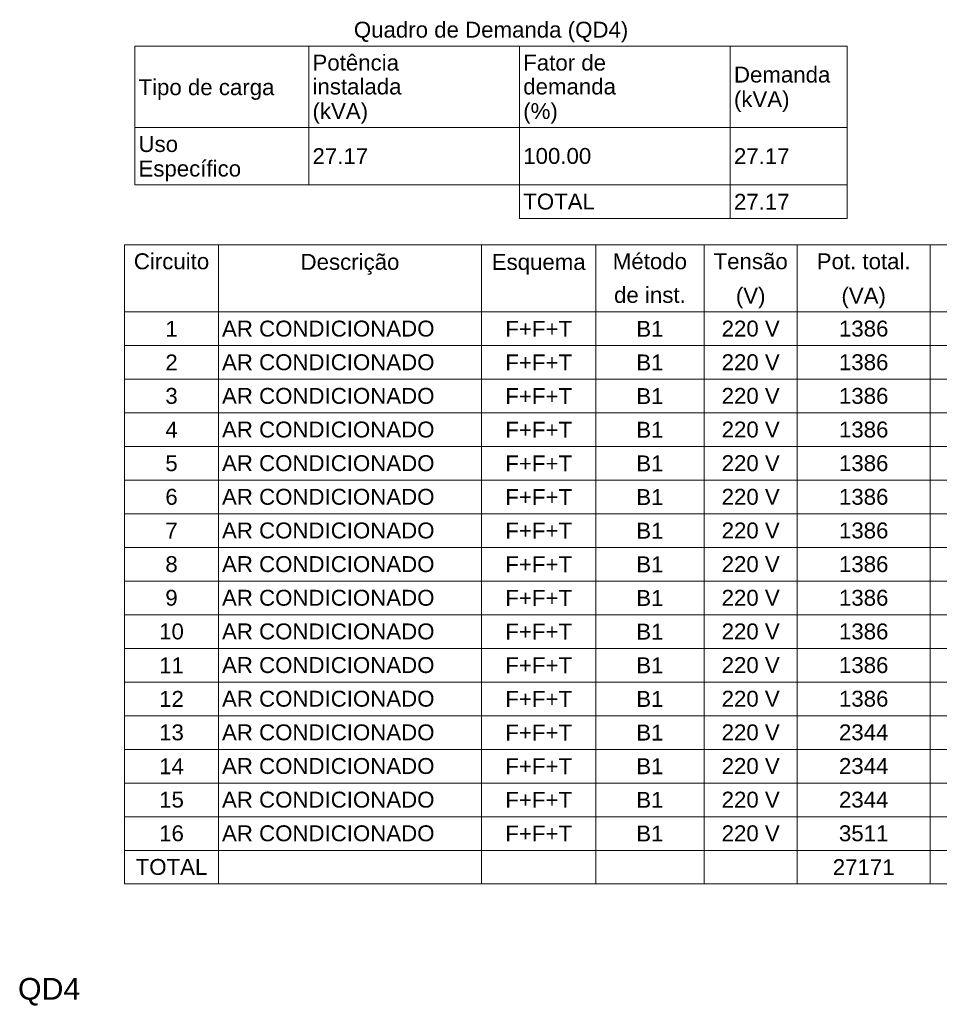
# Model space of a CAD drawing. Header units: feet. Extents: x -18 to 1038, y -110 to 48.
# Tile 194 of 199: x 924.46 to 930.81, y -1.79 to 5.01. Entities that reach past the tile are written whole.
import ezdxf

# ---------------------------------------------------------------- set-up
doc = ezdxf.new("R2010")
doc.units = ezdxf.units.FT
doc.header["$MEASUREMENT"] = 0
doc.layers.add('DI-Tabelas', color=7, linetype='Continuous', lineweight=5)
doc.layers.add('DI-Títulos', color=3, linetype='Continuous', lineweight=5)
doc.styles.add('Arial', font='arial.ttf')

msp = doc.modelspace()

# ---------------------------------------------------------------- linework, layer by layer
at = {"layer": 'DI-Tabelas'}
for p, q in [((930.1761, 4.8314), (925.2537, 4.8314)), ((925.2537, 4.2688), (925.2537, 4.8314)), ((926.4561, 4.8314), (926.4561, 4.2688)), ((927.9123, 4.8314), (927.9123, 4.2688)), ((929.3683, 4.8314), (929.3683, 4.2688)), ((930.1761, 4.8314), (930.1761, 4.2688)), ((926.4561, 4.2688), (925.2537, 4.2688)), ((925.2537, 3.8712), (925.2537, 4.2688)), ((925.2537, 4.2688), (926.4561, 4.2688)), ((927.9123, 4.2688), (926.4561, 4.2688)), ((926.4561, 4.2688), (926.4561, 3.8712)), ((926.4561, 4.2688), (927.9123, 4.2688)), ((929.3683, 4.2688), (927.9123, 4.2688)), ((927.9123, 4.2688), (927.9123, 3.8712)), ((927.9123, 4.2688), (929.3683, 4.2688)), ((930.1761, 4.2688), (929.3683, 4.2688)), ((929.3683, 4.2688), (929.3683, 3.8712)), ((929.3683, 4.2688), (930.1761, 4.2688)), ((930.1761, 4.2688), (930.1761, 3.8712)), ((926.4561, 3.8712), (925.2537, 3.8712)), ((927.9123, 3.8712), (926.4561, 3.8712)), ((929.3683, 3.8712), (927.9123, 3.8712)), ((927.9123, 3.8712), (927.9123, 3.6386)), ((930.1761, 3.8712), (929.3683, 3.8712)), ((929.3683, 3.8712), (929.3683, 3.6386)), ((930.1761, 3.8712), (930.1761, 3.6386)), ((929.3683, 3.6386), (927.9123, 3.6386)), ((930.1761, 3.6386), (929.3683, 3.6386)), ((940.0239, 3.4582), (925.1829, 3.4582)), ((925.1829, 3.2256), (925.1829, 3.4582)), ((925.8308, 3.4582), (925.8308, 3.2256)), ((927.6495, 3.4582), (927.6495, 3.2256)), ((928.4386, 3.4582), (928.4386, 3.2256)), ((929.1865, 3.4582), (929.1865, 3.2256)), ((929.8312, 3.4582), (929.8312, 3.2256)), ((930.7482, 3.4582), (930.7482, 3.2256)), ((925.1829, 2.993), (925.1829, 3.2256)), ((925.8308, 3.2256), (925.8308, 2.993)), ((927.6495, 3.2256), (927.6495, 2.993)), ((928.4386, 3.2256), (928.4386, 2.993)), ((929.1865, 3.2256), (929.1865, 2.993)), ((929.8312, 3.2256), (929.8312, 2.993)), ((930.7482, 3.2256), (930.7482, 2.993)), ((925.8308, 2.993), (925.1829, 2.993)), ((925.1829, 2.7604), (925.1829, 2.993)), ((925.1829, 2.993), (925.8308, 2.993)), ((927.6495, 2.993), (925.8308, 2.993)), ((925.8308, 2.993), (925.8308, 2.7604)), ((925.8308, 2.993), (927.6495, 2.993)), ((928.4386, 2.993), (927.6495, 2.993)), ((927.6495, 2.993), (927.6495, 2.7604)), ((927.6495, 2.993), (928.4386, 2.993)), ((929.1865, 2.993), (928.4386, 2.993)), ((928.4386, 2.993), (928.4386, 2.7604)), ((928.4386, 2.993), (929.1865, 2.993)), ((929.8312, 2.993), (929.1865, 2.993)), ((929.1865, 2.993), (929.1865, 2.7604)), ((929.1865, 2.993), (929.8312, 2.993)), ((930.7482, 2.993), (929.8312, 2.993)), ((929.8312, 2.993), (929.8312, 2.7604)), ((929.8312, 2.993), (930.7482, 2.993)), ((931.6651, 2.993), (930.7482, 2.993)), ((930.7482, 2.993), (930.7482, 2.7604)), ((930.7482, 2.993), (931.6651, 2.993)), ((925.8308, 2.7604), (925.1829, 2.7604)), ((925.1829, 2.5278), (925.1829, 2.7604)), ((927.6495, 2.7604), (925.8308, 2.7604)), ((925.8308, 2.7604), (925.8308, 2.5278)), ((928.4386, 2.7604), (927.6495, 2.7604)), ((927.6495, 2.7604), (927.6495, 2.5278)), ((929.1865, 2.7604), (928.4386, 2.7604)), ((928.4386, 2.7604), (928.4386, 2.5278)), ((929.8312, 2.7604), (929.1865, 2.7604)), ((929.1865, 2.7604), (929.1865, 2.5278)), ((930.7482, 2.7604), (929.8312, 2.7604)), ((929.8312, 2.7604), (929.8312, 2.5278)), ((931.6651, 2.7604), (930.7482, 2.7604)), ((930.7482, 2.7604), (930.7482, 2.5278)), ((925.8308, 2.5278), (925.1829, 2.5278)), ((925.1829, 2.2952), (925.1829, 2.5278)), ((927.6495, 2.5278), (925.8308, 2.5278)), ((925.8308, 2.5278), (925.8308, 2.2952)), ((928.4386, 2.5278), (927.6495, 2.5278)), ((927.6495, 2.5278), (927.6495, 2.2952)), ((929.1865, 2.5278), (928.4386, 2.5278)), ((928.4386, 2.5278), (928.4386, 2.2952)), ((929.8312, 2.5278), (929.1865, 2.5278)), ((929.1865, 2.5278), (929.1865, 2.2952)), ((930.7482, 2.5278), (929.8312, 2.5278)), ((929.8312, 2.5278), (929.8312, 2.2952)), ((931.6651, 2.5278), (930.7482, 2.5278)), ((930.7482, 2.5278), (930.7482, 2.2952)), ((925.8308, 2.2952), (925.1829, 2.2952)), ((925.1829, 2.0626), (925.1829, 2.2952)), ((927.6495, 2.2952), (925.8308, 2.2952)), ((925.8308, 2.2952), (925.8308, 2.0626)), ((928.4386, 2.2952), (927.6495, 2.2952)), ((927.6495, 2.2952), (927.6495, 2.0626)), ((929.1865, 2.2952), (928.4386, 2.2952)), ((928.4386, 2.2952), (928.4386, 2.0626)), ((929.8312, 2.2952), (929.1865, 2.2952)), ((929.1865, 2.2952), (929.1865, 2.0626)), ((930.7482, 2.2952), (929.8312, 2.2952)), ((929.8312, 2.2952), (929.8312, 2.0626)), ((931.6651, 2.2952), (930.7482, 2.2952)), ((930.7482, 2.2952), (930.7482, 2.0626)), ((925.8308, 2.0626), (925.1829, 2.0626)), ((925.1829, 1.83), (925.1829, 2.0626)), ((927.6495, 2.0626), (925.8308, 2.0626)), ((925.8308, 2.0626), (925.8308, 1.83)), ((928.4386, 2.0626), (927.6495, 2.0626)), ((927.6495, 2.0626), (927.6495, 1.83)), ((929.1865, 2.0626), (928.4386, 2.0626)), ((928.4386, 2.0626), (928.4386, 1.83)), ((929.8312, 2.0626), (929.1865, 2.0626)), ((929.1865, 2.0626), (929.1865, 1.83)), ((930.7482, 2.0626), (929.8312, 2.0626)), ((929.8312, 2.0626), (929.8312, 1.83)), ((931.6651, 2.0626), (930.7482, 2.0626)), ((930.7482, 2.0626), (930.7482, 1.83)), ((925.8308, 1.83), (925.1829, 1.83)), ((925.1829, 1.5974), (925.1829, 1.83)), ((927.6495, 1.83), (925.8308, 1.83)), ((925.8308, 1.83), (925.8308, 1.5974)), ((928.4386, 1.83), (927.6495, 1.83)), ((927.6495, 1.83), (927.6495, 1.5974)), ((929.1865, 1.83), (928.4386, 1.83)), ((928.4386, 1.83), (928.4386, 1.5974)), ((929.8312, 1.83), (929.1865, 1.83)), ((929.1865, 1.83), (929.1865, 1.5974)), ((930.7482, 1.83), (929.8312, 1.83)), ((929.8312, 1.83), (929.8312, 1.5974)), ((931.6651, 1.83), (930.7482, 1.83)), ((930.7482, 1.83), (930.7482, 1.5974)), ((925.8308, 1.5974), (925.1829, 1.5974)), ((925.1829, 1.3648), (925.1829, 1.5974)), ((927.6495, 1.5974), (925.8308, 1.5974)), ((925.8308, 1.5974), (925.8308, 1.3648)), ((928.4386, 1.5974), (927.6495, 1.5974)), ((927.6495, 1.5974), (927.6495, 1.3648)), ((929.1865, 1.5974), (928.4386, 1.5974)), ((928.4386, 1.5974), (928.4386, 1.3648)), ((929.8312, 1.5974), (929.1865, 1.5974)), ((929.1865, 1.5974), (929.1865, 1.3648)), ((930.7482, 1.5974), (929.8312, 1.5974)), ((929.8312, 1.5974), (929.8312, 1.3648)), ((931.6651, 1.5974), (930.7482, 1.5974)), ((930.7482, 1.5974), (930.7482, 1.3648)), ((925.8308, 1.3648), (925.1829, 1.3648)), ((925.1829, 1.1322), (925.1829, 1.3648)), ((927.6495, 1.3648), (925.8308, 1.3648)), ((925.8308, 1.3648), (925.8308, 1.1322)), ((928.4386, 1.3648), (927.6495, 1.3648)), ((927.6495, 1.3648), (927.6495, 1.1322)), ((929.1865, 1.3648), (928.4386, 1.3648)), ((928.4386, 1.3648), (928.4386, 1.1322)), ((929.8312, 1.3648), (929.1865, 1.3648)), ((929.1865, 1.3648), (929.1865, 1.1322)), ((930.7482, 1.3648), (929.8312, 1.3648)), ((929.8312, 1.3648), (929.8312, 1.1322)), ((931.6651, 1.3648), (930.7482, 1.3648)), ((930.7482, 1.3648), (930.7482, 1.1322)), ((925.8308, 1.1322), (925.1829, 1.1322)), ((925.1829, 0.8996), (925.1829, 1.1322)), ((927.6495, 1.1322), (925.8308, 1.1322)), ((925.8308, 1.1322), (925.8308, 0.8996)), ((928.4386, 1.1322), (927.6495, 1.1322)), ((927.6495, 1.1322), (927.6495, 0.8996)), ((929.1865, 1.1322), (928.4386, 1.1322)), ((928.4386, 1.1322), (928.4386, 0.8996)), ((929.8312, 1.1322), (929.1865, 1.1322)), ((929.1865, 1.1322), (929.1865, 0.8996)), ((930.7482, 1.1322), (929.8312, 1.1322)), ((929.8312, 1.1322), (929.8312, 0.8996)), ((931.6651, 1.1322), (930.7482, 1.1322)), ((930.7482, 1.1322), (930.7482, 0.8996)), ((925.8308, 0.8996), (925.1829, 0.8996)), ((925.1829, 0.667), (925.1829, 0.8996)), ((927.6495, 0.8996), (925.8308, 0.8996)), ((925.8308, 0.8996), (925.8308, 0.667)), ((928.4386, 0.8996), (927.6495, 0.8996)), ((927.6495, 0.8996), (927.6495, 0.667)), ((929.1865, 0.8996), (928.4386, 0.8996)), ((928.4386, 0.8996), (928.4386, 0.667)), ((929.8312, 0.8996), (929.1865, 0.8996)), ((929.1865, 0.8996), (929.1865, 0.667)), ((930.7482, 0.8996), (929.8312, 0.8996)), ((929.8312, 0.8996), (929.8312, 0.667)), ((931.6651, 0.8996), (930.7482, 0.8996)), ((930.7482, 0.8996), (930.7482, 0.667)), ((925.8308, 0.667), (925.1829, 0.667)), ((925.1829, 0.4344), (925.1829, 0.667)), ((927.6495, 0.667), (925.8308, 0.667)), ((925.8308, 0.667), (925.8308, 0.4344)), ((928.4386, 0.667), (927.6495, 0.667)), ((927.6495, 0.667), (927.6495, 0.4344)), ((929.1865, 0.667), (928.4386, 0.667)), ((928.4386, 0.667), (928.4386, 0.4344)), ((929.8312, 0.667), (929.1865, 0.667)), ((929.1865, 0.667), (929.1865, 0.4344)), ((930.7482, 0.667), (929.8312, 0.667)), ((929.8312, 0.667), (929.8312, 0.4344)), ((931.6651, 0.667), (930.7482, 0.667)), ((930.7482, 0.667), (930.7482, 0.4344)), ((925.8308, 0.4344), (925.1829, 0.4344)), ((925.1829, 0.2018), (925.1829, 0.4344)), ((927.6495, 0.4344), (925.8308, 0.4344)), ((925.8308, 0.4344), (925.8308, 0.2018)), ((928.4386, 0.4344), (927.6495, 0.4344)), ((927.6495, 0.4344), (927.6495, 0.2018)), ((929.1865, 0.4344), (928.4386, 0.4344)), ((928.4386, 0.4344), (928.4386, 0.2018)), ((929.8312, 0.4344), (929.1865, 0.4344)), ((929.1865, 0.4344), (929.1865, 0.2018)), ((930.7482, 0.4344), (929.8312, 0.4344)), ((929.8312, 0.4344), (929.8312, 0.2018)), ((931.6651, 0.4344), (930.7482, 0.4344)), ((930.7482, 0.4344), (930.7482, 0.2018)), ((925.8308, 0.2018), (925.1829, 0.2018)), ((925.1829, -0.0308), (925.1829, 0.2018)), ((927.6495, 0.2018), (925.8308, 0.2018)), ((925.8308, 0.2018), (925.8308, -0.0308)), ((928.4386, 0.2018), (927.6495, 0.2018)), ((927.6495, 0.2018), (927.6495, -0.0308)), ((929.1865, 0.2018), (928.4386, 0.2018)), ((928.4386, 0.2018), (928.4386, -0.0308)), ((929.8312, 0.2018), (929.1865, 0.2018)), ((929.1865, 0.2018), (929.1865, -0.0308)), ((930.7482, 0.2018), (929.8312, 0.2018)), ((929.8312, 0.2018), (929.8312, -0.0308)), ((931.6651, 0.2018), (930.7482, 0.2018)), ((930.7482, 0.2018), (930.7482, -0.0308)), ((925.8308, -0.0308), (925.1829, -0.0308)), ((925.1829, -0.2634), (925.1829, -0.0308)), ((927.6495, -0.0308), (925.8308, -0.0308)), ((925.8308, -0.0308), (925.8308, -0.2634)), ((928.4386, -0.0308), (927.6495, -0.0308)), ((927.6495, -0.0308), (927.6495, -0.2634)), ((929.1865, -0.0308), (928.4386, -0.0308)), ((928.4386, -0.0308), (928.4386, -0.2634)), ((929.8312, -0.0308), (929.1865, -0.0308)), ((929.1865, -0.0308), (929.1865, -0.2634)), ((930.7482, -0.0308), (929.8312, -0.0308)), ((929.8312, -0.0308), (929.8312, -0.2634)), ((931.6651, -0.0308), (930.7482, -0.0308)), ((930.7482, -0.0308), (930.7482, -0.2634)), ((925.8308, -0.2634), (925.1829, -0.2634)), ((925.1829, -0.496), (925.1829, -0.2634)), ((927.6495, -0.2634), (925.8308, -0.2634)), ((925.8308, -0.2634), (925.8308, -0.496)), ((928.4386, -0.2634), (927.6495, -0.2634)), ((927.6495, -0.2634), (927.6495, -0.496)), ((929.1865, -0.2634), (928.4386, -0.2634)), ((928.4386, -0.2634), (928.4386, -0.496)), ((929.8312, -0.2634), (929.1865, -0.2634)), ((929.1865, -0.2634), (929.1865, -0.496)), ((930.7482, -0.2634), (929.8312, -0.2634)), ((929.8312, -0.2634), (929.8312, -0.496)), ((931.6651, -0.2634), (930.7482, -0.2634)), ((930.7482, -0.2634), (930.7482, -0.496)), ((925.8308, -0.496), (925.1829, -0.496)), ((925.1829, -0.7286), (925.1829, -0.496)), ((927.6495, -0.496), (925.8308, -0.496)), ((925.8308, -0.496), (925.8308, -0.7286)), ((928.4386, -0.496), (927.6495, -0.496)), ((927.6495, -0.496), (927.6495, -0.7286)), ((929.1865, -0.496), (928.4386, -0.496)), ((928.4386, -0.496), (928.4386, -0.7286)), ((929.8312, -0.496), (929.1865, -0.496)), ((929.1865, -0.496), (929.1865, -0.7286)), ((930.7482, -0.496), (929.8312, -0.496)), ((929.8312, -0.496), (929.8312, -0.7286)), ((931.6651, -0.496), (930.7482, -0.496)), ((930.7482, -0.496), (930.7482, -0.7286)), ((925.8308, -0.7286), (925.1829, -0.7286)), ((925.1829, -0.9612), (925.1829, -0.7286)), ((927.6495, -0.7286), (925.8308, -0.7286)), ((925.8308, -0.7286), (925.8308, -0.9612)), ((928.4386, -0.7286), (927.6495, -0.7286)), ((927.6495, -0.7286), (927.6495, -0.9612)), ((929.1865, -0.7286), (928.4386, -0.7286)), ((928.4386, -0.7286), (928.4386, -0.9612)), ((929.8312, -0.7286), (929.1865, -0.7286)), ((929.1865, -0.7286), (929.1865, -0.9612)), ((930.7482, -0.7286), (929.8312, -0.7286)), ((929.8312, -0.7286), (929.8312, -0.9612)), ((931.6651, -0.7286), (930.7482, -0.7286)), ((930.7482, -0.7286), (930.7482, -0.9612)), ((925.8308, -0.9612), (925.1829, -0.9612)), ((927.6495, -0.9612), (925.8308, -0.9612)), ((928.4386, -0.9612), (927.6495, -0.9612)), ((929.1865, -0.9612), (928.4386, -0.9612)), ((929.8312, -0.9612), (929.1865, -0.9612)), ((930.7482, -0.9612), (929.8312, -0.9612)), ((931.6651, -0.9612), (930.7482, -0.9612))]:
    msp.add_line(p, q, dxfattribs=at)

# ---------------------------------------------------------------- texts
at = {"layer": 'DI-Tabelas', "char_height": 0.11, "line_spacing_factor": 0.6, "style": 'Arial'}
for s, insert, width, attachment_point in [('Quadro de Demanda (QD4)', (927.7149, 4.8564), 3.791646, 8), ('Potência', (926.4811, 4.6601), 1.195915, 7), ('Fator de', (927.9373, 4.6601), 1.144268, 7), ('Demanda', (929.3933, 4.5776), 1.332409, 7), ('instalada', (926.4811, 4.4951), 1.229954, 7), ('demanda', (927.9373, 4.4951), 1.281265, 7), ('Tipo de carga', (925.2787, 4.4588), 1.878887, 7), ('(kVA)', (929.3933, 4.3763), 0.768491, 7), ('(kVA)', (926.4811, 4.2938), 0.768491, 7), ('(%)', (927.9373, 4.2938), 0.477896, 7), ('Uso', (925.2787, 4.0975), 0.546646, 7), ('27.17', (926.4811, 4.015), 0.768826, 7), ('100.00', (927.9373, 4.015), 0.939695, 7), ('27.17', (929.3933, 4.015), 0.768826, 7), ('Específico', (925.2787, 3.8962), 1.417927, 7), ('TOTAL', (927.9373, 3.6999), 0.990671, 7), ('27.17', (929.3933, 3.6999), 0.768826, 7), ('Circuito', (925.5069, 3.2869), 1.041646, 8), ('Descrição', (926.7402, 3.2506), 1.366448, 8), ('Método', (928.8126, 3.2869), 1.024878, 8), ('Tensão', (929.5089, 3.2869), 1.025046, 8), ('Pot. total.', (930.2897, 3.2869), 1.298034, 8), ('Esquema', (928.0441, 3.2506), 1.298369, 8), ('de inst.', (928.8126, 3.0543), 0.990671, 8), ('(V)', (929.5089, 3.018), 0.409649, 8), ('(VA)', (930.2897, 3.018), 0.614726, 8), ('1', (925.5069, 2.8217), 0.170869, 8), ('AR CONDICIONADO', (925.8558, 2.8217), 2.937637, 7), ('F+F+T', (928.0441, 2.8217), 0.922256, 8), ('B1', (928.8126, 2.8217), 0.375945, 8), ('220 V', (929.5089, 2.8217), 0.803034, 8), ('1386', (930.2897, 2.8217), 0.683476, 8), ('2', (925.5069, 2.5891), 0.170869, 8), ('AR CONDICIONADO', (925.8558, 2.5891), 2.937637, 7), ('F+F+T', (928.0441, 2.5891), 0.922256, 8), ('B1', (928.8126, 2.5891), 0.375945, 8), ('220 V', (929.5089, 2.5891), 0.803034, 8), ('1386', (930.2897, 2.5891), 0.683476, 8), ('3', (925.5069, 2.3565), 0.170869, 8), ('AR CONDICIONADO', (925.8558, 2.3565), 2.937637, 7), ('F+F+T', (928.0441, 2.3565), 0.922256, 8), ('B1', (928.8126, 2.3565), 0.375945, 8), ('220 V', (929.5089, 2.3565), 0.803034, 8), ('1386', (930.2897, 2.3565), 0.683476, 8), ('4', (925.5069, 2.1239), 0.170869, 8), ('AR CONDICIONADO', (925.8558, 2.1239), 2.937637, 7), ('F+F+T', (928.0441, 2.1239), 0.922256, 8), ('B1', (928.8126, 2.1239), 0.375945, 8), ('220 V', (929.5089, 2.1239), 0.803034, 8), ('1386', (930.2897, 2.1239), 0.683476, 8), ('5', (925.5069, 1.8913), 0.170869, 8), ('AR CONDICIONADO', (925.8558, 1.8913), 2.937637, 7), ('F+F+T', (928.0441, 1.8913), 0.922256, 8), ('B1', (928.8126, 1.8913), 0.375945, 8), ('220 V', (929.5089, 1.8913), 0.803034, 8), ('1386', (930.2897, 1.8913), 0.683476, 8), ('6', (925.5069, 1.6587), 0.170869, 8), ('AR CONDICIONADO', (925.8558, 1.6587), 2.937637, 7), ('F+F+T', (928.0441, 1.6587), 0.922256, 8), ('B1', (928.8126, 1.6587), 0.375945, 8), ('220 V', (929.5089, 1.6587), 0.803034, 8), ('1386', (930.2897, 1.6587), 0.683476, 8), ('7', (925.5069, 1.4261), 0.170869, 8), ('AR CONDICIONADO', (925.8558, 1.4261), 2.937637, 7), ('F+F+T', (928.0441, 1.4261), 0.922256, 8), ('B1', (928.8126, 1.4261), 0.375945, 8), ('220 V', (929.5089, 1.4261), 0.803034, 8), ('1386', (930.2897, 1.4261), 0.683476, 8), ('8', (925.5069, 1.1935), 0.170869, 8), ('AR CONDICIONADO', (925.8558, 1.1935), 2.937637, 7), ('F+F+T', (928.0441, 1.1935), 0.922256, 8), ('B1', (928.8126, 1.1935), 0.375945, 8), ('220 V', (929.5089, 1.1935), 0.803034, 8), ('1386', (930.2897, 1.1935), 0.683476, 8), ('9', (925.5069, 0.9609), 0.170869, 8), ('AR CONDICIONADO', (925.8558, 0.9609), 2.937637, 7), ('F+F+T', (928.0441, 0.9609), 0.922256, 8), ('B1', (928.8126, 0.9609), 0.375945, 8), ('220 V', (929.5089, 0.9609), 0.803034, 8), ('1386', (930.2897, 0.9609), 0.683476, 8), ('10', (925.5069, 0.7283), 0.341738, 8), ('AR CONDICIONADO', (925.8558, 0.7283), 2.937637, 7), ('F+F+T', (928.0441, 0.7283), 0.922256, 8), ('B1', (928.8126, 0.7283), 0.375945, 8), ('220 V', (929.5089, 0.7283), 0.803034, 8), ('1386', (930.2897, 0.7283), 0.683476, 8), ('11', (925.5069, 0.4957), 0.341738, 8), ('AR CONDICIONADO', (925.8558, 0.4957), 2.937637, 7), ('F+F+T', (928.0441, 0.4957), 0.922256, 8), ('B1', (928.8126, 0.4957), 0.375945, 8), ('220 V', (929.5089, 0.4957), 0.803034, 8), ('1386', (930.2897, 0.4957), 0.683476, 8), ('12', (925.5069, 0.2631), 0.341738, 8), ('AR CONDICIONADO', (925.8558, 0.2631), 2.937637, 7), ('220 V', (929.5089, 0.2631), 0.803034, 8), ('1386', (930.2897, 0.2631), 0.683476, 8), ('F+F+T', (928.0441, 0.2631), 0.922256, 8), ('B1', (928.8126, 0.2631), 0.375945, 8), ('13', (925.5069, 0.0305), 0.341738, 8), ('AR CONDICIONADO', (925.8558, 0.0305), 2.937637, 7), ('F+F+T', (928.0441, 0.0305), 0.922256, 8), ('B1', (928.8126, 0.0305), 0.375945, 8), ('220 V', (929.5089, 0.0305), 0.803034, 8), ('2344', (930.2897, 0.0305), 0.683476, 8), ('14', (925.5069, -0.2021), 0.341738, 8), ('AR CONDICIONADO', (925.8558, -0.2021), 2.937637, 7), ('F+F+T', (928.0441, -0.2021), 0.922256, 8), ('B1', (928.8126, -0.2021), 0.375945, 8), ('220 V', (929.5089, -0.2021), 0.803034, 8), ('2344', (930.2897, -0.2021), 0.683476, 8), ('15', (925.5069, -0.4347), 0.341738, 8), ('AR CONDICIONADO', (925.8558, -0.4347), 2.937637, 7), ('F+F+T', (928.0441, -0.4347), 0.922256, 8), ('B1', (928.8126, -0.4347), 0.375945, 8), ('220 V', (929.5089, -0.4347), 0.803034, 8), ('2344', (930.2897, -0.4347), 0.683476, 8), ('16', (925.5069, -0.6673), 0.341738, 8), ('AR CONDICIONADO', (925.8558, -0.6673), 2.937637, 7), ('F+F+T', (928.0441, -0.6673), 0.922256, 8), ('B1', (928.8126, -0.6673), 0.375945, 8), ('220 V', (929.5089, -0.6673), 0.803034, 8), ('3511', (930.2897, -0.6673), 0.683476, 8), ('TOTAL', (925.5069, -0.8999), 0.990671, 8), ('27171', (930.2897, -0.8999), 0.854345, 8)]:
    msp.add_mtext(s, dxfattribs=dict(at, insert=insert, width=width, attachment_point=attachment_point))
at = {"layer": 'DI-Títulos', "insert": (924.446, -1.8021), "char_height": 0.15, "width": 0.861814, "attachment_point": 7, "line_spacing_factor": 0.6, "style": 'Arial'}
msp.add_mtext('QD4', dxfattribs=at)

doc.saveas('drawing.dxf')
